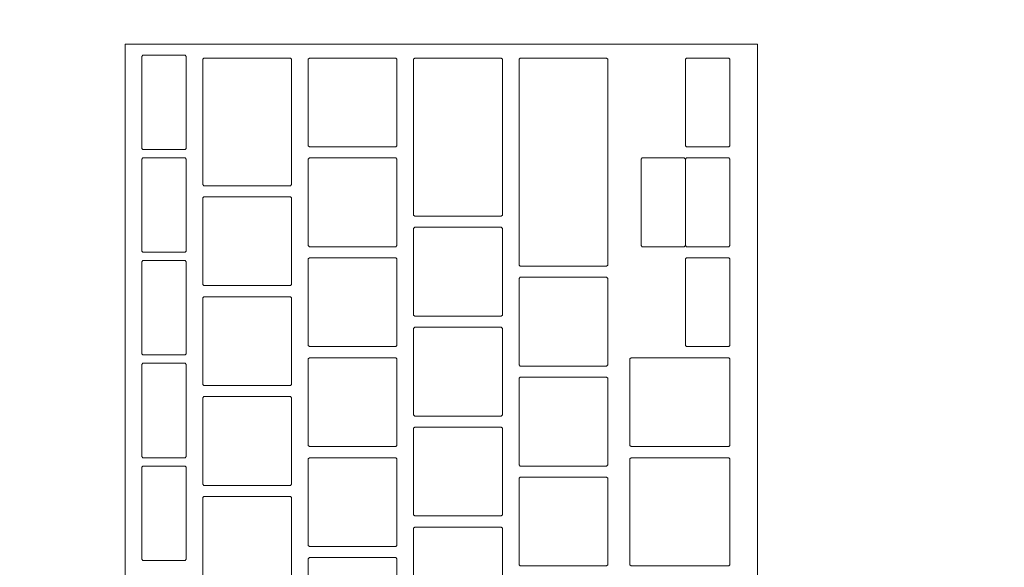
# Model space of a CAD drawing. Header units: metres. Extents: x -3.6 to 84.5, y -11 to 16.8.
# Tile 244 of 256: x 15.3709 to 15.5484, y 11.9946 to 12.0932. Entities that reach past the tile are written whole.
import ezdxf

# ---------------------------------------------------------------- set-up
doc = ezdxf.new("R2010")
doc.units = ezdxf.units.M
doc.header["$MEASUREMENT"] = 0
doc.linetypes.add('Wipeout_Contour', pattern=[1, 0, -1])
doc.layers.add('152 - Bemaßung_ Beschriftung.Ausbau', color=7, linetype='Continuous')
doc.layers.add('701 - Einrichtung.Möbel', color=7, linetype='Continuous')
doc.styles.add('ERSTELLTER_STIL_2', font='txt')
doc.dimstyles.new('ERSTELLTER_STIL__1', dxfattribs={"dimtxt": 0.1, "dimasz": 0.0532, "dimexe": 0.18, "dimexo": 0.0625, "dimgap": 0, "dimtad": 1, "dimzin": 0, "dimdsep": 46, "dimtxsty": 'ERSTELLTER_STIL_2', "dimblk": 'ARROWHEAD_2', "dimblk1": 'ARROWHEAD_2', "dimblk2": 'ARROWHEAD_2', "dimcen": 0.09, "dimse1": 1, "dimse2": 1, "dimclrd": 7, "dimclre": 7, "dimclrt": 7, "dimazin": 0, "dimtfac": 1, "dimtdec": 4, "dimtmove": 0, "dimatfit": 3, "dimfxl": 1, "dimtolj": 1, "dimtzin": 0, "dimarcsym": 0})
doc.dimstyles.new('ERSTELLTER_STIL__3', dxfattribs={"dimtxt": 0.1, "dimasz": 0.0532, "dimexe": 0.18, "dimexo": 0.0625, "dimgap": 0, "dimtad": 1, "dimtih": 1, "dimtoh": 1, "dimzin": 0, "dimdsep": 46, "dimtxsty": 'ERSTELLTER_STIL_2', "dimblk": 'ARROWHEAD_2', "dimblk1": 'ARROWHEAD_2', "dimblk2": 'ARROWHEAD_2', "dimcen": 0.09, "dimse1": 1, "dimse2": 1, "dimclrd": 7, "dimclre": 7, "dimclrt": 7, "dimazin": 0, "dimtfac": 1, "dimtdec": 4, "dimtmove": 0, "dimatfit": 3, "dimfxl": 1, "dimtolj": 1, "dimtzin": 0, "dimarcsym": 0})

# ---------------------------------------------------------------- blocks, each defined once
blk = doc.blocks.new('*D369')
at = {"layer": '152 - Bemaßung_ Beschriftung.Ausbau', "color": 7, "linetype": 'Continuous', "lineweight": 5}
for p, q in [((14.84, 15.3025), (14.84, 15.4075)), ((15.04, 15.3025), (15.04, 15.4075)), ((14.86021, 15.39), (14.81979, 15.32)), ((15.06021, 15.39), (15.01979, 15.32)), ((11.41, 15.355), (14.84, 15.355)), ((14.84, 15.355), (15.04, 15.355)), ((15.04, 15.355), (18.48, 15.355))]:
    blk.add_line(p, q, dxfattribs=at)
at = {"layer": '152 - Bemaßung_ Beschriftung.Ausbau', "color": 7, "lineweight": 5, "insert": (14.86411, 15.375), "char_height": 0.1, "attachment_point": 7, "style": 'ERSTELLTER_STIL_2'}
blk.add_mtext('\\A1;{\\pql;\\fArial|b0|i0|c0|p38;20}', dxfattribs=at)
blk = doc.blocks.new('ARROWHEAD_2')
at = {"color": 0, "linetype": 'Continuous', "lineweight": 0}
for p, q in [((-0.3781, -0.655), (0.3781, 0.655)), ((0, 0), (-1, 0))]:
    blk.add_line(p, q, dxfattribs=at)
blk = doc.blocks.new('*D370')
at = {"layer": '152 - Bemaßung_ Beschriftung.Ausbau', "color": 7, "linetype": 'Continuous', "lineweight": 5}
for p, q in [((18.48, 15.3025), (18.48, 15.4075)), ((15.06021, 15.39), (15.01979, 15.32)), ((18.50021, 15.39), (18.45979, 15.32)), ((15.04, 15.355), (18.48, 15.355)), ((18.48, 15.355), (18.6, 15.355))]:
    blk.add_line(p, q, dxfattribs=at)
at = {"layer": '152 - Bemaßung_ Beschriftung.Ausbau', "color": 7, "lineweight": 5, "char_height": 0.1, "attachment_point": 7, "style": 'ERSTELLTER_STIL_2'}
for s, insert in [('\\A1;{\\pql;\\fArial|b0|i0|c0|p38;3,44}', (16.55108, 15.375)), ('\\A1;{\\pql;\\fArial|b0|i0|c0|p38;12}', (18.308, 15.375))]:
    blk.add_mtext(s, dxfattribs=dict(at, insert=insert))
blk = doc.blocks.new('*D648')
at = {"layer": '152 - Bemaßung_ Beschriftung.Ausbau', "color": 7, "linetype": 'Continuous', "lineweight": 5}
for p, q in [((-1.675, 13.455), (-1.675, 13.695)), ((-1.71, 13.47521), (-1.64, 13.43479)), ((-1.6225, 13.455), (-1.7275, 13.455)), ((-1.675, 0.245), (-1.675, 13.455)), ((-1.71, 0.26521), (-1.64, 0.22479)), ((-1.6225, 0.245), (-1.7275, 0.245)), ((-1.675, 0.005), (-1.675, 0.245))]:
    blk.add_line(p, q, dxfattribs=at)
at = {"layer": '152 - Bemaßung_ Beschriftung.Ausbau', "color": 7, "lineweight": 5, "insert": (-1.695, 6.67903), "char_height": 0.1, "attachment_point": 7, "rotation": 90, "style": 'ERSTELLTER_STIL_2'}
blk.add_mtext('\\A1;{\\pql;\\fArial|b0|i0|c0|p38;13,21}', dxfattribs=at)

msp = doc.modelspace()

# ---------------------------------------------------------------- wipeouts: each hides what was drawn before it
at = {"color": 254, "linetype": 'Wipeout_Contour', "lineweight": 0, "ltscale": 119.065358}
msp.add_wipeout([(15.04, 10.68998), (17.24, 10.68998), (17.24, 11.48998), (15.84, 11.48998), (15.84, 12.68998), (15.04, 12.68998)], dxfattribs=at).dxf.layer = '701 - Einrichtung.Möbel'

# ---------------------------------------------------------------- next in the draw order: wipeouts: each hides what was drawn before it
at = {"color": 254, "linetype": 'Wipeout_Contour', "lineweight": 0, "ltscale": 78.155456}
msp.add_wipeout([(15.50389, 11.82684), (15.50389, 12.08884), (15.38989, 12.08884), (15.38989, 11.82684)], dxfattribs=at).dxf.layer = '701 - Einrichtung.Möbel'

# ---------------------------------------------------------------- next in the draw order: linework, layer by layer
at = {"layer": '701 - Einrichtung.Möbel', "color": 7, "linetype": 'Continuous', "lineweight": 5, "flags": 128}
msp.add_lwpolyline([(15.50389, 11.82684), (15.50389, 12.08884), (15.38989, 12.08884), (15.38989, 11.82684)], close=True, dxfattribs=at)

# ---------------------------------------------------------------- next in the draw order: wipeouts: each hides what was drawn before it
at = {"color": 254, "linetype": 'Wipeout_Contour', "lineweight": 0, "ltscale": 175.783564}
msp.add_wipeout([(15.40089, 12.07834), (15.40089, 12.08664), (15.40069, 12.08684), (15.39309, 12.08684), (15.39289, 12.08664), (15.39289, 12.07004), (15.39309, 12.06984), (15.40069, 12.06984), (15.40089, 12.07004)], dxfattribs=at).dxf.layer = '701 - Einrichtung.Möbel'
at = {"color": 254, "linetype": 'Wipeout_Contour', "lineweight": 0, "ltscale": 175.873668}
msp.add_wipeout([(15.41989, 12.07484), (15.41989, 12.08614), (15.41969, 12.08634), (15.40409, 12.08634), (15.40389, 12.08614), (15.40389, 12.06354), (15.40409, 12.06334), (15.41969, 12.06334), (15.41989, 12.06354)], dxfattribs=at).dxf.layer = '701 - Einrichtung.Möbel'
at = {"color": 254, "linetype": 'Wipeout_Contour', "lineweight": 0, "ltscale": 176.027189}
msp.add_wipeout([(15.43889, 12.07834), (15.43889, 12.08614), (15.43869, 12.08634), (15.42309, 12.08634), (15.42289, 12.08614), (15.42289, 12.07054), (15.42309, 12.07034), (15.43869, 12.07034), (15.43889, 12.07054)], dxfattribs=at).dxf.layer = '701 - Einrichtung.Möbel'
at = {"color": 254, "linetype": 'Wipeout_Contour', "lineweight": 0, "ltscale": 176.127487}
msp.add_wipeout([(15.45789, 12.07209), (15.45789, 12.08614), (15.45769, 12.08634), (15.44209, 12.08634), (15.44189, 12.08614), (15.44189, 12.05804), (15.44209, 12.05784), (15.45769, 12.05784), (15.45789, 12.05804)], dxfattribs=at).dxf.layer = '701 - Einrichtung.Möbel'
at = {"color": 254, "linetype": 'Wipeout_Contour', "lineweight": 0, "ltscale": 176.237336}
msp.add_wipeout([(15.47689, 12.06759), (15.47689, 12.08614), (15.47669, 12.08634), (15.46109, 12.08634), (15.46089, 12.08614), (15.46089, 12.04904), (15.46109, 12.04884), (15.47669, 12.04884), (15.47689, 12.04904)], dxfattribs=at).dxf.layer = '701 - Einrichtung.Möbel'
at = {"color": 254, "linetype": 'Wipeout_Contour', "lineweight": 0, "ltscale": 176.477141}
msp.add_wipeout([(15.49889, 12.07834), (15.49889, 12.08614), (15.49869, 12.08634), (15.49109, 12.08634), (15.49089, 12.08614), (15.49089, 12.07054), (15.49109, 12.07034), (15.49869, 12.07034), (15.49889, 12.07054)], dxfattribs=at).dxf.layer = '701 - Einrichtung.Möbel'
at = {"color": 254, "linetype": 'Wipeout_Contour', "lineweight": 0, "ltscale": 175.680647}
msp.add_wipeout([(15.40089, 12.05984), (15.40089, 12.06814), (15.40069, 12.06834), (15.39309, 12.06834), (15.39289, 12.06814), (15.39289, 12.05154), (15.39309, 12.05134), (15.40069, 12.05134), (15.40089, 12.05154)], dxfattribs=at).dxf.layer = '701 - Einrichtung.Möbel'
at = {"color": 254, "linetype": 'Wipeout_Contour', "lineweight": 0, "ltscale": 175.92719}
msp.add_wipeout([(15.43889, 12.06034), (15.43889, 12.06814), (15.43869, 12.06834), (15.42309, 12.06834), (15.42289, 12.06814), (15.42289, 12.05254), (15.42309, 12.05234), (15.43869, 12.05234), (15.43889, 12.05254)], dxfattribs=at).dxf.layer = '701 - Einrichtung.Möbel'
at = {"color": 254, "linetype": 'Wipeout_Contour', "lineweight": 0, "ltscale": 176.377397}
msp.add_wipeout([(15.49889, 12.06034), (15.49889, 12.06814), (15.49869, 12.06834), (15.49109, 12.06834), (15.49089, 12.06814), (15.49089, 12.05254), (15.49109, 12.05234), (15.49869, 12.05234), (15.49889, 12.05254)], dxfattribs=at).dxf.layer = '701 - Einrichtung.Möbel'
at = {"color": 254, "linetype": 'Wipeout_Contour', "lineweight": 0, "ltscale": 175.75382}
msp.add_wipeout([(15.41989, 12.05334), (15.41989, 12.06114), (15.41969, 12.06134), (15.40409, 12.06134), (15.40389, 12.06114), (15.40389, 12.04554), (15.40409, 12.04534), (15.41969, 12.04534), (15.41989, 12.04554)], dxfattribs=at).dxf.layer = '701 - Einrichtung.Möbel'
at = {"color": 254, "linetype": 'Wipeout_Contour', "lineweight": 0, "ltscale": 175.992394}
msp.add_wipeout([(15.45789, 12.04784), (15.45789, 12.05564), (15.45769, 12.05584), (15.44209, 12.05584), (15.44189, 12.05564), (15.44189, 12.04004), (15.44209, 12.03984), (15.45769, 12.03984), (15.45789, 12.04004)], dxfattribs=at).dxf.layer = '701 - Einrichtung.Möbel'
at = {"color": 254, "linetype": 'Wipeout_Contour', "lineweight": 0, "ltscale": 175.577827}
msp.add_wipeout([(15.40089, 12.04134), (15.40089, 12.04964), (15.40069, 12.04984), (15.39309, 12.04984), (15.39289, 12.04964), (15.39289, 12.03304), (15.39309, 12.03284), (15.40069, 12.03284), (15.40089, 12.03304)], dxfattribs=at).dxf.layer = '701 - Einrichtung.Möbel'
at = {"color": 254, "linetype": 'Wipeout_Contour', "lineweight": 0, "ltscale": 175.827284}
msp.add_wipeout([(15.43889, 12.04234), (15.43889, 12.05014), (15.43869, 12.05034), (15.42309, 12.05034), (15.42289, 12.05014), (15.42289, 12.03454), (15.42309, 12.03434), (15.43869, 12.03434), (15.43889, 12.03454)], dxfattribs=at).dxf.layer = '701 - Einrichtung.Möbel'
at = {"color": 254, "linetype": 'Wipeout_Contour', "lineweight": 0, "ltscale": 176.277747}
msp.add_wipeout([(15.49889, 12.04234), (15.49889, 12.05014), (15.49869, 12.05034), (15.49109, 12.05034), (15.49089, 12.05014), (15.49089, 12.03454), (15.49109, 12.03434), (15.49869, 12.03434), (15.49889, 12.03454)], dxfattribs=at).dxf.layer = '701 - Einrichtung.Möbel'
at = {"color": 254, "linetype": 'Wipeout_Contour', "lineweight": 0, "ltscale": 176.077194}
msp.add_wipeout([(15.47689, 12.03884), (15.47689, 12.04664), (15.47669, 12.04684), (15.46109, 12.04684), (15.46089, 12.04664), (15.46089, 12.03104), (15.46109, 12.03084), (15.47669, 12.03084), (15.47689, 12.03104)], dxfattribs=at).dxf.layer = '701 - Einrichtung.Möbel'
at = {"color": 254, "linetype": 'Wipeout_Contour', "lineweight": 0, "ltscale": 175.653873}
msp.add_wipeout([(15.41989, 12.03534), (15.41989, 12.04314), (15.41969, 12.04334), (15.40409, 12.04334), (15.40389, 12.04314), (15.40389, 12.02754), (15.40409, 12.02734), (15.41969, 12.02734), (15.41989, 12.02754)], dxfattribs=at).dxf.layer = '701 - Einrichtung.Möbel'
at = {"color": 254, "linetype": 'Wipeout_Contour', "lineweight": 0, "ltscale": 175.892628}
msp.add_wipeout([(15.45789, 12.02984), (15.45789, 12.03764), (15.45769, 12.03784), (15.44209, 12.03784), (15.44189, 12.03764), (15.44189, 12.02204), (15.44209, 12.02184), (15.45769, 12.02184), (15.45789, 12.02204)], dxfattribs=at).dxf.layer = '701 - Einrichtung.Möbel'
at = {"color": 254, "linetype": 'Wipeout_Contour', "lineweight": 0, "ltscale": 175.72747}
msp.add_wipeout([(15.43889, 12.02434), (15.43889, 12.03214), (15.43869, 12.03234), (15.42309, 12.03234), (15.42289, 12.03214), (15.42289, 12.01654), (15.42309, 12.01634), (15.43869, 12.01634), (15.43889, 12.01654)], dxfattribs=at).dxf.layer = '701 - Einrichtung.Möbel'
at = {"color": 254, "linetype": 'Wipeout_Contour', "lineweight": 0, "ltscale": 176.146678}
msp.add_wipeout([(15.49889, 12.02434), (15.49889, 12.03214), (15.49869, 12.03234), (15.48109, 12.03234), (15.48089, 12.03214), (15.48089, 12.01654), (15.48109, 12.01634), (15.49869, 12.01634), (15.49889, 12.01654)], dxfattribs=at).dxf.layer = '701 - Einrichtung.Möbel'
at = {"color": 254, "linetype": 'Wipeout_Contour', "lineweight": 0, "ltscale": 175.475105}
msp.add_wipeout([(15.40089, 12.02284), (15.40089, 12.03114), (15.40069, 12.03134), (15.39309, 12.03134), (15.39289, 12.03114), (15.39289, 12.01454), (15.39309, 12.01434), (15.40069, 12.01434), (15.40089, 12.01454)], dxfattribs=at).dxf.layer = '701 - Einrichtung.Möbel'
at = {"color": 254, "linetype": 'Wipeout_Contour', "lineweight": 0, "ltscale": 175.97755}
msp.add_wipeout([(15.47689, 12.02084), (15.47689, 12.02864), (15.47669, 12.02884), (15.46109, 12.02884), (15.46089, 12.02864), (15.46089, 12.01304), (15.46109, 12.01284), (15.47669, 12.01284), (15.47689, 12.01304)], dxfattribs=at).dxf.layer = '701 - Einrichtung.Möbel'
at = {"color": 254, "linetype": 'Wipeout_Contour', "lineweight": 0, "ltscale": 175.554019}
msp.add_wipeout([(15.41989, 12.01734), (15.41989, 12.02514), (15.41969, 12.02534), (15.40409, 12.02534), (15.40389, 12.02514), (15.40389, 12.00954), (15.40409, 12.00934), (15.41969, 12.00934), (15.41989, 12.00954)], dxfattribs=at).dxf.layer = '701 - Einrichtung.Möbel'
at = {"color": 254, "linetype": 'Wipeout_Contour', "lineweight": 0, "ltscale": 175.792955}
msp.add_wipeout([(15.45789, 12.01184), (15.45789, 12.01964), (15.45769, 12.01984), (15.44209, 12.01984), (15.44189, 12.01964), (15.44189, 12.00404), (15.44209, 12.00384), (15.45769, 12.00384), (15.45789, 12.00404)], dxfattribs=at).dxf.layer = '701 - Einrichtung.Möbel'
at = {"color": 254, "linetype": 'Wipeout_Contour', "lineweight": 0, "ltscale": 175.627748}
msp.add_wipeout([(15.43889, 12.00634), (15.43889, 12.01414), (15.43869, 12.01434), (15.42309, 12.01434), (15.42289, 12.01414), (15.42289, 11.99854), (15.42309, 11.99834), (15.43869, 11.99834), (15.43889, 11.99854)], dxfattribs=at).dxf.layer = '701 - Einrichtung.Möbel'
at = {"color": 254, "linetype": 'Wipeout_Contour', "lineweight": 0, "ltscale": 176.037723}
msp.add_wipeout([(15.49889, 12.00459), (15.49889, 12.01414), (15.49869, 12.01434), (15.48109, 12.01434), (15.48089, 12.01414), (15.48089, 11.99504), (15.48109, 11.99484), (15.49869, 11.99484), (15.49889, 11.99504)], dxfattribs=at).dxf.layer = '701 - Einrichtung.Möbel'
at = {"color": 254, "linetype": 'Wipeout_Contour', "lineweight": 0, "ltscale": 175.372481}
msp.add_wipeout([(15.40089, 12.00434), (15.40089, 12.01264), (15.40069, 12.01284), (15.39309, 12.01284), (15.39289, 12.01264), (15.39289, 11.99604), (15.39309, 11.99584), (15.40069, 11.99584), (15.40089, 11.99604)], dxfattribs=at).dxf.layer = '701 - Einrichtung.Möbel'
at = {"color": 254, "linetype": 'Wipeout_Contour', "lineweight": 0, "ltscale": 175.878}
msp.add_wipeout([(15.47689, 12.00284), (15.47689, 12.01064), (15.47669, 12.01084), (15.46109, 12.01084), (15.46089, 12.01064), (15.46089, 11.99504), (15.46109, 11.99484), (15.47669, 11.99484), (15.47689, 11.99504)], dxfattribs=at).dxf.layer = '701 - Einrichtung.Möbel'
at = {"color": 254, "linetype": 'Wipeout_Contour', "lineweight": 0, "ltscale": 175.454257}
msp.add_wipeout([(15.41989, 11.99934), (15.41989, 12.00714), (15.41969, 12.00734), (15.40409, 12.00734), (15.40389, 12.00714), (15.40389, 11.99154), (15.40409, 11.99134), (15.41969, 11.99134), (15.41989, 11.99154)], dxfattribs=at).dxf.layer = '701 - Einrichtung.Möbel'
at = {"color": 254, "linetype": 'Wipeout_Contour', "lineweight": 0, "ltscale": 175.693374}
msp.add_wipeout([(15.45789, 11.99384), (15.45789, 12.00164), (15.45769, 12.00184), (15.44209, 12.00184), (15.44189, 12.00164), (15.44189, 11.98604), (15.44209, 11.98584), (15.45769, 11.98584), (15.45789, 11.98604)], dxfattribs=at).dxf.layer = '701 - Einrichtung.Möbel'
at = {"color": 254, "linetype": 'Wipeout_Contour', "lineweight": 0, "ltscale": 175.52812}
msp.add_wipeout([(15.43889, 11.98834), (15.43889, 11.99614), (15.43869, 11.99634), (15.42309, 11.99634), (15.42289, 11.99614), (15.42289, 11.98054), (15.42309, 11.98034), (15.43869, 11.98034), (15.43889, 11.98054)], dxfattribs=at).dxf.layer = '701 - Einrichtung.Möbel'

# ---------------------------------------------------------------- next in the draw order: linework, layer by layer
at = {"layer": '701 - Einrichtung.Möbel', "color": 7, "linetype": 'Continuous', "lineweight": 5, "flags": 128}
for points in [[(15.40089, 12.07834), (15.40089, 12.08664), (15.40069, 12.08684), (15.39309, 12.08684), (15.39289, 12.08664), (15.39289, 12.07004), (15.39309, 12.06984), (15.40069, 12.06984), (15.40089, 12.07004)], [(15.41989, 12.07484), (15.41989, 12.08614), (15.41969, 12.08634), (15.40409, 12.08634), (15.40389, 12.08614), (15.40389, 12.06354), (15.40409, 12.06334), (15.41969, 12.06334), (15.41989, 12.06354)], [(15.43889, 12.07834), (15.43889, 12.08614), (15.43869, 12.08634), (15.42309, 12.08634), (15.42289, 12.08614), (15.42289, 12.07054), (15.42309, 12.07034), (15.43869, 12.07034), (15.43889, 12.07054)], [(15.45789, 12.07209), (15.45789, 12.08614), (15.45769, 12.08634), (15.44209, 12.08634), (15.44189, 12.08614), (15.44189, 12.05804), (15.44209, 12.05784), (15.45769, 12.05784), (15.45789, 12.05804)], [(15.47689, 12.06759), (15.47689, 12.08614), (15.47669, 12.08634), (15.46109, 12.08634), (15.46089, 12.08614), (15.46089, 12.04904), (15.46109, 12.04884), (15.47669, 12.04884), (15.47689, 12.04904)], [(15.49889, 12.07834), (15.49889, 12.08614), (15.49869, 12.08634), (15.49109, 12.08634), (15.49089, 12.08614), (15.49089, 12.07054), (15.49109, 12.07034), (15.49869, 12.07034), (15.49889, 12.07054)], [(15.40089, 12.05984), (15.40089, 12.06814), (15.40069, 12.06834), (15.39309, 12.06834), (15.39289, 12.06814), (15.39289, 12.05154), (15.39309, 12.05134), (15.40069, 12.05134), (15.40089, 12.05154)], [(15.43889, 12.06034), (15.43889, 12.06814), (15.43869, 12.06834), (15.42309, 12.06834), (15.42289, 12.06814), (15.42289, 12.05254), (15.42309, 12.05234), (15.43869, 12.05234), (15.43889, 12.05254)], [(15.49889, 12.06034), (15.49889, 12.06814), (15.49869, 12.06834), (15.49109, 12.06834), (15.49089, 12.06814), (15.49089, 12.05254), (15.49109, 12.05234), (15.49869, 12.05234), (15.49889, 12.05254)], [(15.41989, 12.05334), (15.41989, 12.06114), (15.41969, 12.06134), (15.40409, 12.06134), (15.40389, 12.06114), (15.40389, 12.04554), (15.40409, 12.04534), (15.41969, 12.04534), (15.41989, 12.04554)], [(15.45789, 12.04784), (15.45789, 12.05564), (15.45769, 12.05584), (15.44209, 12.05584), (15.44189, 12.05564), (15.44189, 12.04004), (15.44209, 12.03984), (15.45769, 12.03984), (15.45789, 12.04004)], [(15.40089, 12.04134), (15.40089, 12.04964), (15.40069, 12.04984), (15.39309, 12.04984), (15.39289, 12.04964), (15.39289, 12.03304), (15.39309, 12.03284), (15.40069, 12.03284), (15.40089, 12.03304)], [(15.43889, 12.04234), (15.43889, 12.05014), (15.43869, 12.05034), (15.42309, 12.05034), (15.42289, 12.05014), (15.42289, 12.03454), (15.42309, 12.03434), (15.43869, 12.03434), (15.43889, 12.03454)], [(15.49889, 12.04234), (15.49889, 12.05014), (15.49869, 12.05034), (15.49109, 12.05034), (15.49089, 12.05014), (15.49089, 12.03454), (15.49109, 12.03434), (15.49869, 12.03434), (15.49889, 12.03454)], [(15.47689, 12.03884), (15.47689, 12.04664), (15.47669, 12.04684), (15.46109, 12.04684), (15.46089, 12.04664), (15.46089, 12.03104), (15.46109, 12.03084), (15.47669, 12.03084), (15.47689, 12.03104)], [(15.41989, 12.03534), (15.41989, 12.04314), (15.41969, 12.04334), (15.40409, 12.04334), (15.40389, 12.04314), (15.40389, 12.02754), (15.40409, 12.02734), (15.41969, 12.02734), (15.41989, 12.02754)], [(15.45789, 12.02984), (15.45789, 12.03764), (15.45769, 12.03784), (15.44209, 12.03784), (15.44189, 12.03764), (15.44189, 12.02204), (15.44209, 12.02184), (15.45769, 12.02184), (15.45789, 12.02204)], [(15.43889, 12.02434), (15.43889, 12.03214), (15.43869, 12.03234), (15.42309, 12.03234), (15.42289, 12.03214), (15.42289, 12.01654), (15.42309, 12.01634), (15.43869, 12.01634), (15.43889, 12.01654)], [(15.49889, 12.02434), (15.49889, 12.03214), (15.49869, 12.03234), (15.48109, 12.03234), (15.48089, 12.03214), (15.48089, 12.01654), (15.48109, 12.01634), (15.49869, 12.01634), (15.49889, 12.01654)], [(15.40089, 12.02284), (15.40089, 12.03114), (15.40069, 12.03134), (15.39309, 12.03134), (15.39289, 12.03114), (15.39289, 12.01454), (15.39309, 12.01434), (15.40069, 12.01434), (15.40089, 12.01454)], [(15.47689, 12.02084), (15.47689, 12.02864), (15.47669, 12.02884), (15.46109, 12.02884), (15.46089, 12.02864), (15.46089, 12.01304), (15.46109, 12.01284), (15.47669, 12.01284), (15.47689, 12.01304)], [(15.41989, 12.01734), (15.41989, 12.02514), (15.41969, 12.02534), (15.40409, 12.02534), (15.40389, 12.02514), (15.40389, 12.00954), (15.40409, 12.00934), (15.41969, 12.00934), (15.41989, 12.00954)], [(15.45789, 12.01184), (15.45789, 12.01964), (15.45769, 12.01984), (15.44209, 12.01984), (15.44189, 12.01964), (15.44189, 12.00404), (15.44209, 12.00384), (15.45769, 12.00384), (15.45789, 12.00404)], [(15.43889, 12.00634), (15.43889, 12.01414), (15.43869, 12.01434), (15.42309, 12.01434), (15.42289, 12.01414), (15.42289, 11.99854), (15.42309, 11.99834), (15.43869, 11.99834), (15.43889, 11.99854)], [(15.49889, 12.00459), (15.49889, 12.01414), (15.49869, 12.01434), (15.48109, 12.01434), (15.48089, 12.01414), (15.48089, 11.99504), (15.48109, 11.99484), (15.49869, 11.99484), (15.49889, 11.99504)], [(15.40089, 12.00434), (15.40089, 12.01264), (15.40069, 12.01284), (15.39309, 12.01284), (15.39289, 12.01264), (15.39289, 11.99604), (15.39309, 11.99584), (15.40069, 11.99584), (15.40089, 11.99604)], [(15.47689, 12.00284), (15.47689, 12.01064), (15.47669, 12.01084), (15.46109, 12.01084), (15.46089, 12.01064), (15.46089, 11.99504), (15.46109, 11.99484), (15.47669, 11.99484), (15.47689, 11.99504)], [(15.41989, 11.99934), (15.41989, 12.00714), (15.41969, 12.00734), (15.40409, 12.00734), (15.40389, 12.00714), (15.40389, 11.99154), (15.40409, 11.99134), (15.41969, 11.99134), (15.41989, 11.99154)], [(15.45789, 11.99384), (15.45789, 12.00164), (15.45769, 12.00184), (15.44209, 12.00184), (15.44189, 12.00164), (15.44189, 11.98604), (15.44209, 11.98584), (15.45769, 11.98584), (15.45789, 11.98604)], [(15.43889, 11.98834), (15.43889, 11.99614), (15.43869, 11.99634), (15.42309, 11.99634), (15.42289, 11.99614), (15.42289, 11.98054), (15.42309, 11.98034), (15.43869, 11.98034), (15.43889, 11.98054)]]:
    msp.add_lwpolyline(points, close=True, dxfattribs=at)

# ---------------------------------------------------------------- next in the draw order: wipeouts: each hides what was drawn before it
at = {"color": 254, "linetype": 'Wipeout_Contour', "lineweight": 0, "ltscale": 176.320679}
msp.add_wipeout([(15.49089, 12.06034), (15.49089, 12.06814), (15.49069, 12.06834), (15.48309, 12.06834), (15.48289, 12.06814), (15.48289, 12.05254), (15.48309, 12.05234), (15.49069, 12.05234), (15.49089, 12.05254)], dxfattribs=at).dxf.layer = '701 - Einrichtung.Möbel'

# ---------------------------------------------------------------- next in the draw order: linework, layer by layer
at = {"layer": '701 - Einrichtung.Möbel', "color": 7, "linetype": 'Continuous', "lineweight": 5, "flags": 128}
msp.add_lwpolyline([(15.49089, 12.06034), (15.49089, 12.06814), (15.49069, 12.06834), (15.48309, 12.06834), (15.48289, 12.06814), (15.48289, 12.05254), (15.48309, 12.05234), (15.49069, 12.05234), (15.49089, 12.05254)], close=True, dxfattribs=at)

# ---------------------------------------------------------------- next in the draw order: dimensions: what is measured, and where the dimension line sits
at = {"layer": '152 - Bemaßung_ Beschriftung.Ausbau', "color": 7, "linetype": 'Continuous', "lineweight": 5}
for base, p1, p2, picture, middle in [((15.04, 15.355), (14.84, 10.73498), (15.04, 10.73498), '*D369', (14.94035, 15.425)), ((18.48, 15.355), (15.04, 10.73498), (18.48, 10.73498), '*D370', (16.68097, 15.425))]:
    dim = msp.add_linear_dim(base=base, p1=p1, p2=p2, dimstyle='ERSTELLTER_STIL__3', dxfattribs=at)
    dim.commit()
    dim.dimension.update_dxf_attribs({"geometry": picture, "text_midpoint": middle, "dimtype": 160})
dim = msp.add_linear_dim(base=(-1.675, 13.455), p1=(22.1775, 0.245), p2=(31.13001, 13.455), angle=90, dimstyle='ERSTELLTER_STIL__1', dxfattribs=at)
dim.commit()
dim.dimension.update_dxf_attribs({"geometry": '*D648', "text_midpoint": (-1.745, 6.84703), "dimtype": 160, "text_rotation": 90})

doc.saveas('drawing.dxf')
